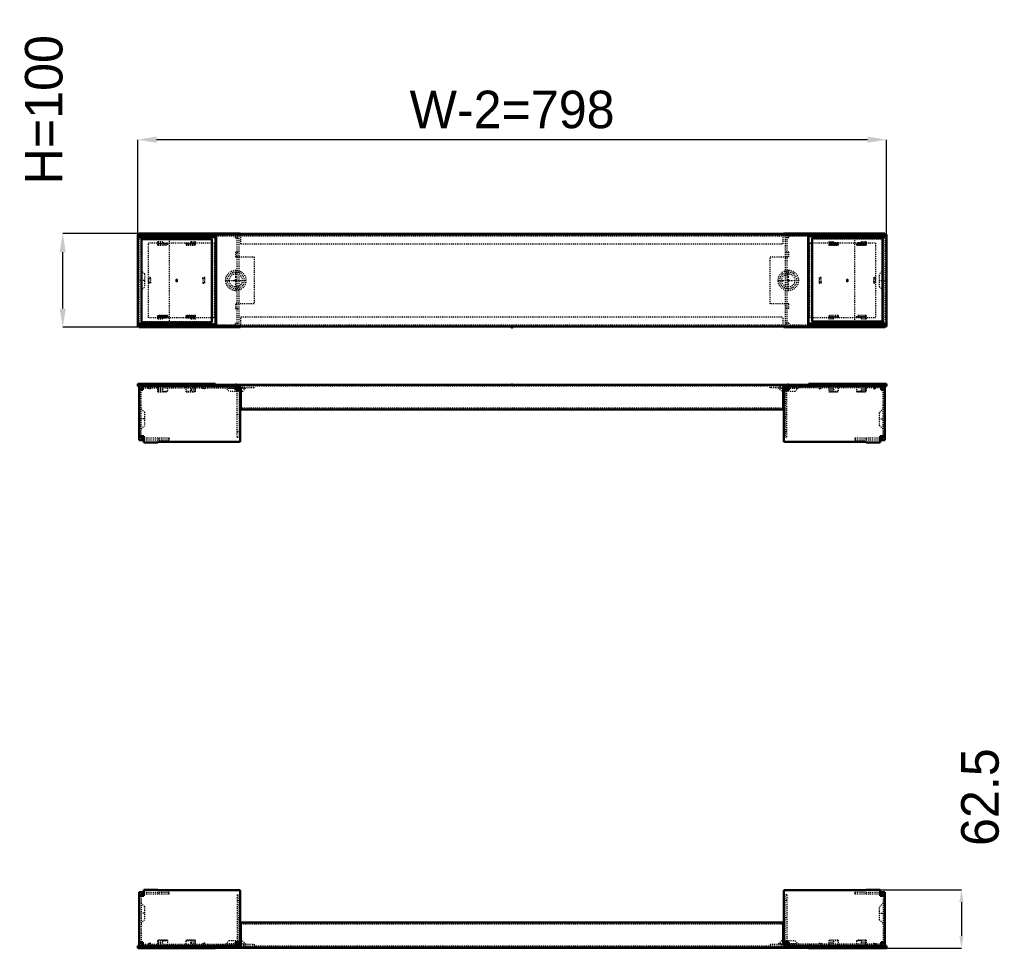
# Model space of a CAD drawing. Header units: millimetres. Extents: x 0 to 3203, y 0 to 1656.
# Tile 3 of 6: x 662 to 1712, y 0 to 990. Entities that reach past the tile are written whole.
import ezdxf

# ---------------------------------------------------------------- set-up
doc = ezdxf.new("R2010")
doc.units = ezdxf.units.MM
doc.linetypes.add('Center', pattern=[1.5, 0.45, -0.5, 0.05, -0.5])
doc.linetypes.add('Dashed', pattern=[2, 1, -1])
for name, color, linetype, lineweight in [('2d ConnectionPoints', 7, 'Continuous', 50), ('AM_0', 7, 'Continuous', 50), ('AM_5', 3, 'Continuous', 25), ('AM_7', 7, 'Center', 25), ('AM_9', 6, 'Dashed', 25)]:
    doc.layers.add(name, color=color, linetype=linetype, lineweight=lineweight)
doc.dimstyles.new('ISO-25', dxfattribs={"dimtxt": 2.5, "dimasz": 2.5, "dimexe": 1.25, "dimexo": 0.625, "dimtad": 1, "dimtxsty": 'Standard', "dimcen": 2.5, "dimadec": 0, "dimazin": 0, "dimtfac": 1, "dimtmove": 0, "dimatfit": 3, "dimfxl": 1, "dimarcsym": 0})

# ---------------------------------------------------------------- blocks, each defined once
blk = doc.blocks.new('1_PF1080_0__P3_1_0_in_PF1080_0__1300')
at = {"layer": 'AM_0'}
for p, q in [((788.2, 2.5), (793.7, 2.5)), ((788.2, 2.5), (788.2, 0)), ((788.2, 2), (871.2, 2)), ((788.2, 0), (871.2, 0)), ((871.2, 2.5), (871.2, 0))]:
    blk.add_line(p, q, dxfattribs=at)
at = {"layer": 'AM_9'}
for p, q in [((792.2, 0.5), (792.2, 0)), ((792.2, 0.5), (867.2, 0.5)), ((799.7, 5.5), (799.7, 4.5)), ((801.7, 5.5), (799.7, 5.5)), ((801.7, 2.5), (801.7, 5.5)), ((809.7, 2.5), (809.7, 8.8)), ((819.7, 8.8), (809.7, 8.8)), ((809.7, 8.6), (819.7, 8.6)), ((809.7, 8.3), (819.7, 8.3)), ((809.7, 6.7), (814.7, 6.7)), ((809.7, 6), (814.7, 6)), ((809.7, 5.5), (814.7, 5.5)), ((814.7, 7.8), (814.7, 5.5)), ((819.7, 7.8), (814.7, 7.8)), ((819.7, 8.8), (819.7, 2.5)), ((849.7, 8.8), (839.7, 8.8)), ((839.7, 2.5), (839.7, 8.8)), ((839.7, 8.6), (849.7, 8.6)), ((839.7, 8.3), (849.7, 8.3)), ((844.7, 7.8), (839.7, 7.8)), ((844.7, 5.5), (844.7, 7.8)), ((844.7, 6.7), (849.7, 6.7)), ((844.7, 6), (849.7, 6)), ((844.7, 5.5), (849.7, 5.5)), ((849.7, 2.5), (849.7, 8.8)), ((857.7, 5.5), (857.7, 2.5)), ((859.7, 5.5), (857.7, 5.5)), ((859.7, 2.5), (859.7, 5.5)), ((867.2, 0.5), (867.2, 0))]:
    blk.add_line(p, q, dxfattribs=at)
blk = doc.blocks.new('2_PF1080_0__P5_1_0_in_PF1080_0__1300')
at = {"layer": 'AM_0'}
for p, q in [((794.7, 60), (789.7, 60)), ((789.7, 60), (789.7, 2.5)), ((789.7, 56), (794.7, 56)), ((791.7, 58), (794.7, 58)), ((791.7, 56), (791.7, 58)), ((793.7, 58), (793.7, 60)), ((809.7, 62.5), (794.7, 62.5)), ((794.7, 62.5), (794.7, 56)), ((809.7, 62), (809.7, 62.5)), ((897.5, 62), (809.7, 62)), ((897.5, 6.5), (897.5, 62)), ((789.7, 6.5), (793.7, 6.5)), ((791.7, 4.5), (791.7, 6.5)), ((793.7, 4.5), (791.7, 4.5)), ((793.7, 2.5), (793.7, 6.5)), ((793.7, 2.5), (892.25, 2.5)), ((892.25, 6.5), (897.5, 6.5)), ((892.25, 2.5), (892.25, 6.5)), ((894.25, 4.5), (892.25, 4.5)), ((894.25, 6.5), (894.25, 4.5)), ((896.25, 3.37), (896.25, 6.5)), ((896.25, 4.5), (898.2, 4.5)), ((897.5, 8.3), (898.2, 8.3))]:
    blk.add_line(p, q, dxfattribs=at)
at = {"layer": 'AM_7'}
blk.add_line((795.79, 37.5), (789.41, 37.5), dxfattribs=at)
at = {"layer": 'AM_9'}
for p, q in [((791.75, 56), (791.75, 6.5)), ((794.7, 60), (821.7, 60)), ((794.7, 58), (821.7, 58)), ((810.2, 58), (810.2, 60)), ((821.7, 58), (821.7, 60)), ((894.25, 57), (894.25, 6.5)), ((894.25, 57), (896.25, 57)), ((896.25, 6.5), (896.25, 57)), ((795.5, 44.53), (791.75, 48.28)), ((795.5, 44.53), (795.5, 30.47)), ((894.25, 51.1), (896.25, 51.1)), ((894.25, 32.5), (896.25, 32.5)), ((791.75, 26.72), (795.5, 30.47)), ((793.7, 4.5), (892.25, 4.5)), ((799.7, 4.5), (799.7, 2.5)), ((869.7, 4.5), (869.7, 2.5)), ((885.67, 8.3), (881.87, 4.5)), ((885.67, 8.3), (897.5, 8.3)), ((894.25, 4.5), (896.25, 4.5)), ((896.25, 2.5), (896.25, 3.37)), ((898.2, 8.3), (899.73, 8.3)), ((898.2, 4.5), (912.2, 4.5)), ((903.53, 4.5), (899.73, 8.3)), ((912.2, 4.5), (912.2, 2.5))]:
    blk.add_line(p, q, dxfattribs=at)
blk = doc.blocks.new('3_PF1080_0__P3_2_0_in_PF1080_0__1300')
at = {"layer": 'AM_0'}
for p, q in [((1503.2, 2.5), (1503.2, 0)), ((1586.2, 2), (1503.2, 2)), ((1503.2, 0), (1586.2, 0)), ((1580.7, 2.5), (1586.2, 2.5)), ((1586.2, 0), (1586.2, 2.5))]:
    blk.add_line(p, q, dxfattribs=at)
at = {"layer": 'AM_9'}
for p, q in [((1507.2, 0.5), (1582.2, 0.5)), ((1507.2, 0.5), (1507.2, 0)), ((1514.7, 5.5), (1516.7, 5.5)), ((1514.7, 2.5), (1514.7, 5.5)), ((1516.7, 5.5), (1516.7, 2.5)), ((1534.7, 8.8), (1524.7, 8.8)), ((1524.7, 8.8), (1524.7, 2.5)), ((1534.7, 8.6), (1524.7, 8.6)), ((1534.7, 8.3), (1524.7, 8.3)), ((1529.7, 6.7), (1524.7, 6.7)), ((1529.7, 6), (1524.7, 6)), ((1529.7, 5.5), (1524.7, 5.5)), ((1529.7, 7.8), (1529.7, 5.5)), ((1534.7, 7.8), (1529.7, 7.8)), ((1534.7, 8.8), (1534.7, 2.5)), ((1564.7, 8.8), (1554.7, 8.8)), ((1554.7, 2.5), (1554.7, 8.8)), ((1564.7, 8.6), (1554.7, 8.6)), ((1564.7, 8.3), (1554.7, 8.3)), ((1559.7, 7.8), (1554.7, 7.8)), ((1559.7, 5.5), (1559.7, 7.8)), ((1564.7, 6.7), (1559.7, 6.7)), ((1564.7, 6), (1559.7, 6)), ((1564.7, 5.5), (1559.7, 5.5)), ((1564.7, 8.8), (1564.7, 2.5)), ((1572.7, 2.5), (1572.7, 5.5)), ((1572.7, 5.5), (1574.7, 5.5)), ((1574.7, 5.5), (1574.7, 4.5)), ((1582.2, 0.5), (1582.2, 0))]:
    blk.add_line(p, q, dxfattribs=at)
blk = doc.blocks.new('4_PF1080_0__P5_2_0_in_PF1080_0__1300')
at = {"layer": 'AM_0'}
for p, q in [((1476.9, 62), (1564.7, 62)), ((1476.9, 6.5), (1476.9, 62)), ((1564.7, 62.5), (1579.7, 62.5)), ((1564.7, 62), (1564.7, 62.5)), ((1579.7, 62.5), (1579.7, 56)), ((1579.7, 60), (1584.7, 60)), ((1582.7, 58), (1579.7, 58)), ((1579.7, 56), (1584.7, 56)), ((1580.7, 58), (1580.7, 60)), ((1582.7, 56), (1582.7, 58)), ((1584.7, 60), (1584.7, 2.5)), ((1476.2, 8.3), (1476.9, 8.3)), ((1476.2, 4.5), (1478.15, 4.5)), ((1482.15, 6.5), (1476.9, 6.5)), ((1478.15, 3.37), (1478.15, 6.5)), ((1480.15, 6.5), (1480.15, 4.5)), ((1480.15, 4.5), (1482.15, 4.5)), ((1482.15, 6.5), (1482.15, 2.5)), ((1580.7, 2.5), (1482.15, 2.5)), ((1580.7, 6.5), (1580.7, 2.5)), ((1580.7, 6.5), (1584.7, 6.5)), ((1580.7, 4.5), (1582.7, 4.5)), ((1582.7, 4.5), (1582.7, 6.5))]:
    blk.add_line(p, q, dxfattribs=at)
at = {"layer": 'AM_7'}
blk.add_line((1578.61, 37.5), (1584.99, 37.5), dxfattribs=at)
at = {"layer": 'AM_9'}
for p, q in [((1478.15, 6.5), (1478.15, 57)), ((1480.15, 57), (1478.15, 57)), ((1480.15, 57), (1480.15, 6.5)), ((1552.7, 60), (1579.7, 60)), ((1552.7, 58), (1552.7, 60)), ((1552.7, 58), (1579.7, 58)), ((1564.2, 58), (1564.2, 60)), ((1582.65, 56), (1582.65, 6.5)), ((1480.15, 51.1), (1478.15, 51.1)), ((1582.65, 48.28), (1578.9, 44.53)), ((1578.9, 30.47), (1578.9, 44.53)), ((1480.15, 32.5), (1478.15, 32.5)), ((1578.9, 30.47), (1582.65, 26.72)), ((1462.2, 4.5), (1476.2, 4.5)), ((1462.2, 4.5), (1462.2, 2.5)), ((1474.67, 8.3), (1470.87, 4.5)), ((1474.67, 8.3), (1476.2, 8.3)), ((1476.9, 8.3), (1488.73, 8.3)), ((1478.15, 4.5), (1480.15, 4.5)), ((1478.15, 2.5), (1478.15, 3.37)), ((1580.7, 4.5), (1482.15, 4.5)), ((1492.53, 4.5), (1488.73, 8.3)), ((1504.7, 4.5), (1504.7, 2.5)), ((1574.7, 4.5), (1574.7, 2.5))]:
    blk.add_line(p, q, dxfattribs=at)
blk = doc.blocks.new('5_PF1080_0__P1_1_0_in_PF1080_0__1300')
at = {"layer": 'AM_0'}
for p, q in [((898.2, 3.2), (898.2, 27.5)), ((898.2, 27.5), (1476.2, 27.5)), ((1476.2, 3.2), (1476.2, 27.5)), ((871.7, 1), (871.7, 2.5)), ((871.7, 1), (1502.7, 1)), ((892.2, 3.4), (898.2, 3.4)), ((898.2, 3.2), (892.2, 3.2)), ((1482.2, 3.4), (1476.2, 3.4)), ((1476.2, 3.2), (1482.2, 3.2)), ((1502.7, 1), (1502.7, 2.5))]:
    blk.add_line(p, q, dxfattribs=at)
at = {"layer": 'AM_7'}
for p, q in [((892.7, 0.8), (892.7, 8.6)), ((1481.7, 0.8), (1481.7, 8.6))]:
    blk.add_line(p, q, dxfattribs=at)
at = {"layer": 'AM_9'}
for p, q in [((898.2, 26), (1476.2, 26)), ((871.7, 2.5), (871.7, 3.4)), ((871.7, 3.4), (892.2, 3.4)), ((892.2, 3.2), (871.7, 3.2)), ((883.7, 5), (901.7, 5)), ((883.7, 5), (883.7, 2.5)), ((892.2, 2.5), (1482.2, 2.5)), ((901.7, 2.5), (901.7, 5)), ((1472.7, 5), (1490.7, 5)), ((1472.7, 5), (1472.7, 2.5)), ((1502.7, 3.4), (1482.2, 3.4)), ((1482.2, 3.2), (1502.7, 3.2)), ((1490.7, 2.5), (1490.7, 5)), ((1502.7, 2.5), (1502.7, 3.4))]:
    blk.add_line(p, q, dxfattribs=at)
blk = doc.blocks.new('6_PF1080_0__P3_3_0_in_PF1080_0__1300')
at = {"layer": 'AM_0'}
for p, q in [((1503.2, 599.5), (1503.2, 602)), ((1586.2, 602), (1503.2, 602)), ((1586.2, 600), (1503.2, 600)), ((1586.2, 599.5), (1580.7, 599.5)), ((1586.2, 599.5), (1586.2, 602))]:
    blk.add_line(p, q, dxfattribs=at)
at = {"layer": 'AM_9'}
for p, q in [((1507.2, 601.5), (1507.2, 602)), ((1582.2, 601.5), (1507.2, 601.5)), ((1514.7, 599.5), (1514.7, 596.5)), ((1516.7, 596.5), (1516.7, 599.5)), ((1524.7, 599.5), (1524.7, 593.2)), ((1534.7, 599.5), (1534.7, 593.2)), ((1554.7, 593.2), (1554.7, 599.5)), ((1564.7, 599.5), (1564.7, 593.2)), ((1572.7, 599.5), (1572.7, 596.5)), ((1582.2, 601.5), (1582.2, 602)), ((1514.7, 596.5), (1516.7, 596.5)), ((1529.7, 596.5), (1524.7, 596.5)), ((1529.7, 596), (1524.7, 596)), ((1529.7, 595.3), (1524.7, 595.3)), ((1534.7, 593.7), (1524.7, 593.7)), ((1534.7, 593.4), (1524.7, 593.4)), ((1524.7, 593.2), (1534.7, 593.2)), ((1529.7, 596.5), (1529.7, 594.2)), ((1529.7, 594.2), (1534.7, 594.2)), ((1554.7, 594.2), (1559.7, 594.2)), ((1564.7, 593.7), (1554.7, 593.7)), ((1564.7, 593.4), (1554.7, 593.4)), ((1554.7, 593.2), (1564.7, 593.2)), ((1564.7, 596.5), (1559.7, 596.5)), ((1559.7, 594.2), (1559.7, 596.5)), ((1564.7, 596), (1559.7, 596)), ((1564.7, 595.3), (1559.7, 595.3)), ((1572.7, 596.5), (1574.7, 596.5)), ((1574.7, 596.5), (1574.7, 597.5))]:
    blk.add_line(p, q, dxfattribs=at)
blk = doc.blocks.new('7_PF1080_0__P5_3_0_in_PF1080_0__1300')
at = {"layer": 'AM_0'}
for p, q in [((1478.15, 598.63), (1478.15, 595.5)), ((1482.15, 599.5), (1482.15, 595.5)), ((1580.7, 599.5), (1482.15, 599.5)), ((1580.7, 599.5), (1580.7, 595.5)), ((1584.7, 542), (1584.7, 599.5)), ((1478.15, 597.5), (1476.2, 597.5)), ((1476.9, 593.7), (1476.2, 593.7)), ((1476.9, 595.5), (1476.9, 540)), ((1482.15, 595.5), (1476.9, 595.5)), ((1480.15, 597.5), (1482.15, 597.5)), ((1480.15, 595.5), (1480.15, 597.5)), ((1580.7, 597.5), (1582.7, 597.5)), ((1584.7, 595.5), (1580.7, 595.5)), ((1582.7, 597.5), (1582.7, 595.5)), ((1579.7, 539.5), (1579.7, 546)), ((1584.7, 546), (1579.7, 546)), ((1582.7, 546), (1582.7, 544)), ((1476.9, 540), (1564.7, 540)), ((1564.7, 540), (1564.7, 539.5)), ((1564.7, 539.5), (1579.7, 539.5)), ((1582.7, 544), (1579.7, 544)), ((1579.7, 542), (1584.7, 542)), ((1580.7, 544), (1580.7, 542))]:
    blk.add_line(p, q, dxfattribs=at)
at = {"layer": 'AM_7'}
blk.add_line((1578.61, 564.5), (1584.99, 564.5), dxfattribs=at)
at = {"layer": 'AM_9'}
for p, q in [((1462.2, 597.5), (1462.2, 599.5)), ((1478.15, 599.5), (1478.15, 598.63)), ((1504.7, 597.5), (1504.7, 599.5)), ((1574.7, 597.5), (1574.7, 599.5)), ((1476.2, 597.5), (1462.2, 597.5)), ((1470.87, 597.5), (1474.67, 593.7)), ((1476.2, 593.7), (1474.67, 593.7)), ((1488.73, 593.7), (1476.9, 593.7)), ((1480.15, 597.5), (1478.15, 597.5)), ((1478.15, 595.5), (1478.15, 545)), ((1480.15, 545), (1480.15, 595.5)), ((1580.7, 597.5), (1482.15, 597.5)), ((1488.73, 593.7), (1492.53, 597.5)), ((1582.65, 546), (1582.65, 595.5)), ((1480.15, 569.5), (1478.15, 569.5)), ((1582.65, 575.28), (1578.9, 571.53)), ((1578.9, 557.47), (1578.9, 571.53)), ((1578.9, 557.47), (1582.65, 553.72)), ((1480.15, 550.9), (1478.15, 550.9)), ((1480.15, 545), (1478.15, 545)), ((1579.7, 544), (1552.7, 544)), ((1552.7, 544), (1552.7, 542)), ((1579.7, 542), (1552.7, 542)), ((1564.2, 544), (1564.2, 542))]:
    blk.add_line(p, q, dxfattribs=at)
blk = doc.blocks.new('8_PF1080_0__P3_4_0_in_PF1080_0__1300')
at = {"layer": 'AM_0'}
for p, q in [((871.2, 602), (788.2, 602)), ((788.2, 602), (788.2, 599.5)), ((788.2, 600), (871.2, 600)), ((793.7, 599.5), (788.2, 599.5)), ((871.2, 599.5), (871.2, 602))]:
    blk.add_line(p, q, dxfattribs=at)
at = {"layer": 'AM_9'}
for p, q in [((792.2, 601.5), (792.2, 602)), ((867.2, 601.5), (792.2, 601.5)), ((801.7, 599.5), (801.7, 596.5)), ((809.7, 593.2), (809.7, 599.5)), ((819.7, 599.5), (819.7, 593.2)), ((839.7, 593.2), (839.7, 599.5)), ((849.7, 593.2), (849.7, 599.5)), ((857.7, 596.5), (857.7, 599.5)), ((859.7, 599.5), (859.7, 596.5)), ((867.2, 601.5), (867.2, 602)), ((799.7, 596.5), (799.7, 597.5)), ((801.7, 596.5), (799.7, 596.5)), ((809.7, 596.5), (814.7, 596.5)), ((809.7, 596), (814.7, 596)), ((809.7, 595.3), (814.7, 595.3)), ((809.7, 593.7), (819.7, 593.7)), ((809.7, 593.4), (819.7, 593.4)), ((809.7, 593.2), (819.7, 593.2)), ((814.7, 596.5), (814.7, 594.2)), ((814.7, 594.2), (819.7, 594.2)), ((839.7, 594.2), (844.7, 594.2)), ((839.7, 593.7), (849.7, 593.7)), ((839.7, 593.4), (849.7, 593.4)), ((839.7, 593.2), (849.7, 593.2)), ((844.7, 596.5), (849.7, 596.5)), ((844.7, 594.2), (844.7, 596.5)), ((844.7, 596), (849.7, 596)), ((844.7, 595.3), (849.7, 595.3)), ((859.7, 596.5), (857.7, 596.5))]:
    blk.add_line(p, q, dxfattribs=at)
blk = doc.blocks.new('9_PF1080_0__P5_4_0_in_PF1080_0__1300')
at = {"layer": 'AM_0'}
for p, q in [((789.7, 542), (789.7, 599.5)), ((793.7, 599.5), (892.25, 599.5)), ((793.7, 595.5), (793.7, 599.5)), ((892.25, 595.5), (892.25, 599.5)), ((896.25, 598.63), (896.25, 595.5)), ((793.7, 595.5), (789.7, 595.5)), ((793.7, 597.5), (791.7, 597.5)), ((791.7, 597.5), (791.7, 595.5)), ((894.25, 597.5), (892.25, 597.5)), ((892.25, 595.5), (897.5, 595.5)), ((894.25, 595.5), (894.25, 597.5)), ((898.2, 597.5), (896.25, 597.5)), ((897.5, 595.5), (897.5, 540)), ((898.2, 593.7), (897.5, 593.7)), ((794.7, 546), (789.7, 546)), ((791.7, 546), (791.7, 544)), ((794.7, 539.5), (794.7, 546)), ((794.7, 542), (789.7, 542)), ((791.7, 544), (794.7, 544)), ((793.7, 544), (793.7, 542)), ((809.7, 539.5), (794.7, 539.5)), ((809.7, 540), (809.7, 539.5)), ((897.5, 540), (809.7, 540))]:
    blk.add_line(p, q, dxfattribs=at)
at = {"layer": 'AM_7'}
blk.add_line((795.79, 564.5), (789.41, 564.5), dxfattribs=at)
at = {"layer": 'AM_9'}
for p, q in [((799.7, 597.5), (799.7, 599.5)), ((869.7, 597.5), (869.7, 599.5)), ((896.25, 599.5), (896.25, 598.63)), ((912.2, 597.5), (912.2, 599.5)), ((791.75, 546), (791.75, 595.5)), ((793.7, 597.5), (892.25, 597.5)), ((881.87, 597.5), (885.67, 593.7)), ((897.5, 593.7), (885.67, 593.7)), ((896.25, 597.5), (894.25, 597.5)), ((894.25, 545), (894.25, 595.5)), ((896.25, 595.5), (896.25, 545)), ((912.2, 597.5), (898.2, 597.5)), ((899.73, 593.7), (898.2, 593.7)), ((899.73, 593.7), (903.53, 597.5)), ((795.5, 571.53), (791.75, 575.28)), ((795.5, 571.53), (795.5, 557.47)), ((894.25, 569.5), (896.25, 569.5)), ((791.75, 553.72), (795.5, 557.47)), ((894.25, 550.9), (896.25, 550.9)), ((821.7, 544), (794.7, 544)), ((821.7, 542), (794.7, 542)), ((810.2, 544), (810.2, 542)), ((821.7, 544), (821.7, 542)), ((894.25, 545), (896.25, 545))]:
    blk.add_line(p, q, dxfattribs=at)
blk = doc.blocks.new('10_PF1080_0__P1_2_0_in_PF1080_0__1300')
at = {"layer": 'AM_0'}
for p, q in [((1502.7, 601), (871.7, 601)), ((871.7, 601), (871.7, 599.5)), ((898.2, 598.8), (892.2, 598.8)), ((892.2, 598.6), (898.2, 598.6)), ((898.2, 598.8), (898.2, 574.5)), ((1476.2, 598.8), (1476.2, 574.5)), ((1476.2, 598.8), (1482.2, 598.8)), ((1482.2, 598.6), (1476.2, 598.6)), ((1502.7, 601), (1502.7, 599.5)), ((1476.2, 574.5), (898.2, 574.5))]:
    blk.add_line(p, q, dxfattribs=at)
at = {"layer": 'AM_7'}
for p, q in [((892.7, 601.2), (892.7, 593.4)), ((1481.7, 601.2), (1481.7, 593.4))]:
    blk.add_line(p, q, dxfattribs=at)
at = {"layer": 'AM_9'}
for p, q in [((871.7, 599.5), (871.7, 598.6)), ((892.2, 598.8), (871.7, 598.8)), ((871.7, 598.6), (892.2, 598.6)), ((883.7, 599.5), (883.7, 597)), ((1482.2, 599.5), (892.2, 599.5)), ((901.7, 597), (901.7, 599.5)), ((1472.7, 599.5), (1472.7, 597)), ((1482.2, 598.8), (1502.7, 598.8)), ((1502.7, 598.6), (1482.2, 598.6)), ((1490.7, 597), (1490.7, 599.5)), ((1502.7, 599.5), (1502.7, 598.6)), ((901.7, 597), (883.7, 597)), ((1490.7, 597), (1472.7, 597)), ((1476.2, 576), (898.2, 576))]:
    blk.add_line(p, q, dxfattribs=at)
blk = doc.blocks.new('19_PF1080_0__P3_1_0_in_PF1080_0__1300')
at = {"layer": 'AM_0'}
for p, q in [((788.2, 760.2), (871.2, 760.2)), ((788.2, 760.2), (788.2, 663.2)), ((788.2, 758.2), (871.2, 758.2)), ((792.2, 756.2), (867.2, 756.2)), ((792.2, 667.2), (792.2, 756.2)), ((867.2, 756.2), (867.2, 667.2)), ((871.2, 663.2), (871.2, 760.2)), ((871.2, 665.2), (788.2, 665.2)), ((788.2, 663.2), (871.2, 663.2)), ((867.2, 667.2), (792.2, 667.2))]:
    blk.add_line(p, q, dxfattribs=at)
at = {"layer": 'AM_9'}
for p, q in [((814.7, 752.2), (809.7, 752.2)), ((809.7, 749.7), (809.7, 752.2)), ((809.7, 752), (814.7, 752)), ((809.7, 751.9), (814.7, 751.9)), ((819.7, 751.2), (809.7, 751.2)), ((809.7, 750.5), (819.7, 750.5)), ((809.7, 749.7), (819.7, 749.7)), ((809.7, 749.7), (819.7, 749.7)), ((814.7, 752.2), (814.7, 751.2)), ((819.7, 751.2), (819.7, 749.7)), ((839.7, 751.2), (839.7, 749.7)), ((849.7, 751.2), (839.7, 751.2)), ((839.7, 750.5), (849.7, 750.5)), ((839.7, 749.7), (849.7, 749.7)), ((839.7, 749.7), (849.7, 749.7)), ((844.7, 751.2), (844.7, 752.2)), ((849.7, 752.2), (844.7, 752.2)), ((844.7, 752), (849.7, 752)), ((844.7, 751.9), (849.7, 751.9)), ((849.7, 749.7), (849.7, 752.2)), ((799.7, 714.2), (801.7, 714.2)), ((799.7, 714.2), (799.7, 709.2)), ((801.7, 714.2), (801.7, 709.2)), ((857.7, 714.2), (857.7, 709.2)), ((857.7, 714.2), (859.7, 714.2)), ((859.7, 709.2), (859.7, 714.2)), ((799.7, 709.2), (801.7, 709.2)), ((857.7, 709.2), (859.7, 709.2)), ((809.7, 671.2), (809.7, 673.7)), ((819.7, 673.7), (809.7, 673.7)), ((809.7, 673.7), (819.7, 673.7)), ((809.7, 672.8), (819.7, 672.8)), ((809.7, 672.2), (819.7, 672.2)), ((814.7, 672.2), (814.7, 671.2)), ((819.7, 673.7), (819.7, 672.2)), ((849.7, 673.7), (839.7, 673.7)), ((839.7, 673.7), (839.7, 672.2)), ((839.7, 673.7), (849.7, 673.7)), ((839.7, 672.8), (849.7, 672.8)), ((839.7, 672.2), (849.7, 672.2)), ((844.7, 671.2), (844.7, 672.2)), ((849.7, 671.2), (849.7, 673.7)), ((809.7, 671.4), (814.7, 671.4)), ((809.7, 671.3), (814.7, 671.3)), ((809.7, 671.2), (814.7, 671.2)), ((844.7, 671.4), (849.7, 671.4)), ((844.7, 671.3), (849.7, 671.3)), ((844.7, 671.2), (849.7, 671.2))]:
    blk.add_line(p, q, dxfattribs=at)
blk = doc.blocks.new('20_PF1080_0__P5_1_0_in_PF1080_0__1300')
at = {"layer": 'AM_0'}
for p, q in [((789.7, 760.177), (789.7, 762.2)), ((789.7, 762.2), (897.5, 762.2)), ((791.75, 760.2), (793.7, 760.2)), ((791.75, 760.177), (791.75, 760.2)), ((793.7, 760.177), (793.7, 762.2)), ((892.25, 761.2), (892.25, 762.2)), ((897.5, 761.2), (897.5, 762.2)), ((789.7, 662.2), (789.7, 663.177)), ((897.5, 662.2), (789.7, 662.2)), ((793.7, 662.2), (793.7, 663.177)), ((892.25, 662.2), (892.25, 663.2)), ((897.5, 663.2), (897.5, 662.2))]:
    blk.add_line(p, q, dxfattribs=at)
at = {"layer": 'AM_7'}
for p, q in [((892.7, 700.829), (892.7, 723.572)), ((795.79, 712.2), (789.41, 712.2)), ((881.329, 712.2), (904.072, 712.2))]:
    blk.add_line(p, q, dxfattribs=at)
at = {"layer": 'AM_9'}
for p, q in [((789.7, 663.177), (789.7, 760.177)), ((789.7, 757.7), (793.7, 757.7)), ((791.7, 757.7), (791.7, 666.7)), ((791.75, 664.2), (791.75, 760.177)), ((793.7, 760.2), (897.5, 760.2)), ((793.7, 757.7), (793.7, 760.177)), ((793.7, 758.2), (810.2, 758.2)), ((794.7, 760.2), (794.7, 762.2)), ((809.7, 760.2), (809.7, 762.2)), ((810.2, 758.2), (810.2, 760.2)), ((821.7, 760.2), (821.7, 664.2)), ((892.25, 757.7), (892.25, 761.2)), ((892.25, 757.7), (896.25, 757.7)), ((894.25, 664.2), (894.25, 760.2)), ((896.25, 664.2), (896.25, 760.2)), ((897.5, 760.2), (897.5, 761.2)), ((799.7, 752.2), (869.7, 752.2)), ((799.7, 672.2), (799.7, 752.2)), ((869.7, 752.2), (869.7, 672.2)), ((892.25, 742.2), (892.25, 737.2)), ((892.25, 742.2), (896.25, 742.2)), ((892.25, 737.2), (912.2, 737.2)), ((912.2, 737.2), (912.2, 687.2)), ((795.5, 719.23), (791.75, 722.98)), ((795.5, 719.23), (795.5, 705.17)), ((791.75, 701.42), (795.5, 705.17)), ((912.2, 687.2), (892.25, 687.2)), ((892.25, 687.2), (892.25, 682.2)), ((869.7, 672.2), (799.7, 672.2)), ((892.25, 682.2), (896.25, 682.2)), ((789.7, 666.7), (793.7, 666.7)), ((897.5, 664.2), (791.75, 664.2)), ((793.7, 663.177), (793.7, 666.7)), ((810.2, 666.2), (793.7, 666.2)), ((794.7, 664.2), (794.7, 662.2)), ((809.7, 664.2), (809.7, 662.2)), ((810.2, 664.2), (810.2, 666.2)), ((892.25, 663.2), (892.25, 666.7)), ((892.25, 666.7), (896.25, 666.7)), ((897.5, 664.2), (897.5, 663.2))]:
    blk.add_line(p, q, dxfattribs=at)
for radius in [10.83, 7.03]:
    blk.add_circle((892.7, 712.2), radius, dxfattribs=at)
blk = doc.blocks.new('21_PF1080_0__P3_2_0_in_PF1080_0__1300')
at = {"layer": 'AM_0'}
for p, q in [((1503.2, 761.2), (1503.2, 664.2)), ((1586.2, 761.2), (1503.2, 761.2)), ((1503.2, 759.2), (1586.2, 759.2)), ((1507.2, 668.2), (1507.2, 757.2)), ((1507.2, 757.2), (1582.2, 757.2)), ((1582.2, 757.2), (1582.2, 668.2)), ((1586.2, 664.2), (1586.2, 761.2)), ((1586.2, 666.2), (1503.2, 666.2)), ((1586.2, 664.2), (1503.2, 664.2)), ((1582.2, 668.2), (1507.2, 668.2))]:
    blk.add_line(p, q, dxfattribs=at)
at = {"layer": 'AM_9'}
for p, q in [((1529.7, 753.2), (1524.7, 753.2)), ((1524.7, 753.2), (1524.7, 750.7)), ((1529.7, 753.1), (1524.7, 753.1)), ((1529.7, 753), (1524.7, 753)), ((1534.7, 752.2), (1524.7, 752.2)), ((1534.7, 751.6), (1524.7, 751.6)), ((1524.7, 750.7), (1534.7, 750.7)), ((1534.7, 750.7), (1524.7, 750.7)), ((1529.7, 753.2), (1529.7, 752.2)), ((1534.7, 750.7), (1534.7, 752.2)), ((1564.7, 752.2), (1554.7, 752.2)), ((1554.7, 750.7), (1554.7, 752.2)), ((1564.7, 751.6), (1554.7, 751.6)), ((1554.7, 750.7), (1564.7, 750.7)), ((1564.7, 750.7), (1554.7, 750.7)), ((1559.7, 752.2), (1559.7, 753.2)), ((1564.7, 753.2), (1559.7, 753.2)), ((1564.7, 753.1), (1559.7, 753.1)), ((1564.7, 753), (1559.7, 753)), ((1564.7, 753.2), (1564.7, 750.7)), ((1516.7, 715.2), (1514.7, 715.2)), ((1514.7, 715.2), (1514.7, 710.2)), ((1516.7, 710.2), (1516.7, 715.2)), ((1574.7, 715.2), (1572.7, 715.2)), ((1572.7, 710.2), (1572.7, 715.2)), ((1574.7, 710.2), (1574.7, 715.2)), ((1516.7, 710.2), (1514.7, 710.2)), ((1574.7, 710.2), (1572.7, 710.2)), ((1534.7, 674.7), (1524.7, 674.7)), ((1524.7, 674.7), (1524.7, 672.2)), ((1534.7, 674.7), (1524.7, 674.7)), ((1534.7, 673.9), (1524.7, 673.9)), ((1524.7, 673.2), (1534.7, 673.2)), ((1529.7, 672.5), (1524.7, 672.5)), ((1529.7, 672.4), (1524.7, 672.4)), ((1524.7, 672.2), (1529.7, 672.2)), ((1529.7, 673.2), (1529.7, 672.2)), ((1534.7, 674.7), (1534.7, 673.2)), ((1554.7, 673.2), (1554.7, 674.7)), ((1564.7, 674.7), (1554.7, 674.7)), ((1564.7, 674.7), (1554.7, 674.7)), ((1564.7, 673.9), (1554.7, 673.9)), ((1554.7, 673.2), (1564.7, 673.2)), ((1559.7, 672.2), (1559.7, 673.2)), ((1564.7, 672.5), (1559.7, 672.5)), ((1564.7, 672.4), (1559.7, 672.4)), ((1559.7, 672.2), (1564.7, 672.2)), ((1564.7, 674.7), (1564.7, 672.2))]:
    blk.add_line(p, q, dxfattribs=at)
blk = doc.blocks.new('22_PF1080_0__P5_2_0_in_PF1080_0__1300')
at = {"layer": 'AM_0'}
for p, q in [((1476.9, 761.2), (1476.9, 762.2)), ((1476.9, 762.2), (1584.7, 762.2)), ((1482.15, 762.2), (1482.15, 761.2)), ((1580.7, 762.2), (1580.7, 761.223)), ((1584.7, 762.2), (1584.7, 761.223)), ((1476.9, 663.2), (1476.9, 662.2)), ((1584.7, 662.2), (1476.9, 662.2)), ((1482.15, 663.2), (1482.15, 662.2)), ((1580.7, 664.223), (1580.7, 662.2)), ((1582.65, 664.2), (1580.7, 664.2)), ((1582.65, 664.223), (1582.65, 664.2)), ((1584.7, 664.223), (1584.7, 662.2))]:
    blk.add_line(p, q, dxfattribs=at)
at = {"layer": 'AM_7'}
for p, q in [((1481.7, 700.829), (1481.7, 723.572)), ((1470.329, 712.2), (1493.072, 712.2)), ((1578.61, 712.2), (1584.99, 712.2))]:
    blk.add_line(p, q, dxfattribs=at)
at = {"layer": 'AM_9'}
for p, q in [((1476.9, 760.2), (1476.9, 761.2)), ((1476.9, 760.2), (1582.65, 760.2)), ((1478.15, 760.2), (1478.15, 664.2)), ((1482.15, 757.7), (1478.15, 757.7)), ((1480.15, 760.2), (1480.15, 664.2)), ((1482.15, 761.2), (1482.15, 757.7)), ((1552.7, 664.2), (1552.7, 760.2)), ((1564.2, 760.2), (1564.2, 758.2)), ((1564.2, 758.2), (1580.7, 758.2)), ((1564.7, 760.2), (1564.7, 762.2)), ((1579.7, 760.2), (1579.7, 762.2)), ((1580.7, 761.223), (1580.7, 757.7)), ((1584.7, 757.7), (1580.7, 757.7)), ((1582.65, 760.2), (1582.65, 664.223)), ((1582.7, 666.7), (1582.7, 757.7)), ((1584.7, 761.223), (1584.7, 664.223)), ((1504.7, 672.2), (1504.7, 752.2)), ((1504.7, 752.2), (1574.7, 752.2)), ((1574.7, 752.2), (1574.7, 672.2)), ((1462.2, 737.2), (1482.15, 737.2)), ((1462.2, 687.2), (1462.2, 737.2)), ((1482.15, 742.2), (1478.15, 742.2)), ((1482.15, 737.2), (1482.15, 742.2)), ((1582.65, 722.98), (1578.9, 719.23)), ((1578.9, 705.17), (1578.9, 719.23)), ((1578.9, 705.17), (1582.65, 701.42)), ((1482.15, 687.2), (1462.2, 687.2)), ((1482.15, 682.2), (1482.15, 687.2)), ((1482.15, 682.2), (1478.15, 682.2)), ((1574.7, 672.2), (1504.7, 672.2)), ((1476.9, 664.2), (1476.9, 663.2)), ((1580.7, 664.2), (1476.9, 664.2)), ((1482.15, 666.7), (1478.15, 666.7)), ((1482.15, 666.7), (1482.15, 663.2)), ((1580.7, 666.2), (1564.2, 666.2)), ((1564.2, 666.2), (1564.2, 664.2)), ((1564.7, 664.2), (1564.7, 662.2)), ((1579.7, 664.2), (1579.7, 662.2)), ((1580.7, 666.7), (1580.7, 664.223)), ((1584.7, 666.7), (1580.7, 666.7))]:
    blk.add_line(p, q, dxfattribs=at)
for radius in [10.83, 7.03]:
    blk.add_circle((1481.7, 712.2), radius, dxfattribs=at)
blk = doc.blocks.new('23_PF1080_0__P1_1_0_in_PF1080_0__1300')
at = {"layer": 'AM_0'}
for p, q in [((871.7, 761.2), (1502.7, 761.2)), ((871.7, 663.2), (871.7, 761.2)), ((1502.7, 663.2), (1502.7, 761.2)), ((871.7, 663.2), (1502.7, 663.2))]:
    blk.add_line(p, q, dxfattribs=at)
at = {"layer": 'AM_9'}
for p, q in [((871.7, 759.7), (1502.7, 759.7)), ((898.2, 751.2), (898.2, 761.2)), ((1476.2, 751.2), (1476.2, 761.2)), ((898.2, 751.2), (1476.2, 751.2)), ((898.2, 663.2), (898.2, 673.2)), ((898.2, 673.2), (1476.2, 673.2)), ((1476.2, 663.2), (1476.2, 673.2)), ((871.7, 664.7), (1502.7, 664.7))]:
    blk.add_line(p, q, dxfattribs=at)
for centre in [(892.7, 712.2), (1481.7, 712.2)]:
    blk.add_circle(centre, 9, dxfattribs=at)
blk = doc.blocks.new('24_PF1080_0__P3_3_0_in_PF1080_0__1300')
at = {"layer": 'AM_0'}
for p, q in [((1584.7, 663.2), (1586.2, 663.2)), ((1586.2, 663.2), (1586.2, 664.2))]:
    blk.add_line(p, q, dxfattribs=at)
at = {"layer": 'AM_9'}
for p, q in [((1586.2, 760.2), (1503.2, 760.2)), ((1586.2, 758.2), (1503.2, 758.2)), ((1582.2, 756.2), (1507.2, 756.2)), ((1529.7, 752.2), (1524.7, 752.2)), ((1529.7, 752), (1524.7, 752)), ((1529.7, 751.9), (1524.7, 751.9)), ((1534.7, 751.2), (1524.7, 751.2)), ((1524.7, 750.7), (1524.7, 749.7)), ((1534.7, 750.5), (1524.7, 750.5)), ((1534.7, 749.7), (1524.7, 749.7)), ((1524.7, 749.7), (1534.7, 749.7)), ((1529.7, 752.2), (1529.7, 751.2)), ((1534.7, 750.7), (1534.7, 749.7)), ((1564.7, 751.2), (1554.7, 751.2)), ((1554.7, 749.7), (1554.7, 750.7)), ((1564.7, 750.5), (1554.7, 750.5)), ((1564.7, 749.7), (1554.7, 749.7)), ((1554.7, 749.7), (1564.7, 749.7)), ((1559.7, 751.2), (1559.7, 752.2)), ((1564.7, 752.2), (1559.7, 752.2)), ((1564.7, 752), (1559.7, 752)), ((1564.7, 751.9), (1559.7, 751.9)), ((1564.7, 750.7), (1564.7, 749.7)), ((1514.7, 714.2), (1516.7, 714.2)), ((1572.7, 714.2), (1574.7, 714.2)), ((1514.7, 710.2), (1514.7, 709.2)), ((1514.7, 709.2), (1516.7, 709.2)), ((1516.7, 710.2), (1516.7, 709.2)), ((1572.7, 710.2), (1572.7, 709.2)), ((1572.7, 709.2), (1574.7, 709.2)), ((1534.7, 673.7), (1524.7, 673.7)), ((1534.7, 673.7), (1524.7, 673.7)), ((1534.7, 672.8), (1524.7, 672.8)), ((1534.7, 672.2), (1524.7, 672.2)), ((1524.7, 672.2), (1524.7, 671.2)), ((1529.7, 672.2), (1529.7, 671.2)), ((1534.7, 673.2), (1534.7, 672.2)), ((1564.7, 673.7), (1554.7, 673.7)), ((1564.7, 673.7), (1554.7, 673.7)), ((1554.7, 672.2), (1554.7, 673.2)), ((1564.7, 672.8), (1554.7, 672.8)), ((1564.7, 672.2), (1554.7, 672.2)), ((1559.7, 671.2), (1559.7, 672.2)), ((1564.7, 672.2), (1564.7, 671.2)), ((1503.2, 665.2), (1586.2, 665.2)), ((1503.2, 664.2), (1503.2, 663.2)), ((1503.2, 663.2), (1584.7, 663.2)), ((1507.2, 668.2), (1507.2, 667.2)), ((1507.2, 667.2), (1582.2, 667.2)), ((1529.7, 671.4), (1524.7, 671.4)), ((1529.7, 671.3), (1524.7, 671.3)), ((1524.7, 671.2), (1529.7, 671.2)), ((1564.7, 671.4), (1559.7, 671.4)), ((1564.7, 671.3), (1559.7, 671.3)), ((1559.7, 671.2), (1564.7, 671.2)), ((1582.2, 667.2), (1582.2, 668.2))]:
    blk.add_line(p, q, dxfattribs=at)
blk = doc.blocks.new('25_PF1080_0__P3_4_0_in_PF1080_0__1300')
at = {"layer": 'AM_0'}
for p, q in [((788.2, 761.2), (788.2, 760.2)), ((789.7, 761.2), (788.2, 761.2))]:
    blk.add_line(p, q, dxfattribs=at)
at = {"layer": 'AM_9'}
for p, q in [((871.2, 759.2), (788.2, 759.2)), ((871.2, 761.2), (789.7, 761.2)), ((867.2, 757.2), (792.2, 757.2)), ((792.2, 757.2), (792.2, 756.2)), ((867.2, 756.2), (867.2, 757.2)), ((871.2, 760.2), (871.2, 761.2)), ((809.7, 752.2), (809.7, 753.2)), ((814.7, 753.2), (809.7, 753.2)), ((809.7, 753.1), (814.7, 753.1)), ((809.7, 753), (814.7, 753)), ((809.7, 752.2), (819.7, 752.2)), ((809.7, 751.6), (819.7, 751.6)), ((809.7, 750.7), (819.7, 750.7)), ((809.7, 750.7), (819.7, 750.7)), ((814.7, 753.2), (814.7, 752.2)), ((819.7, 752.2), (819.7, 751.2)), ((839.7, 752.2), (849.7, 752.2)), ((839.7, 751.2), (839.7, 752.2)), ((839.7, 751.6), (849.7, 751.6)), ((839.7, 750.7), (849.7, 750.7)), ((839.7, 750.7), (849.7, 750.7)), ((844.7, 752.2), (844.7, 753.2)), ((849.7, 753.2), (844.7, 753.2)), ((844.7, 753.1), (849.7, 753.1)), ((844.7, 753), (849.7, 753)), ((849.7, 752.2), (849.7, 753.2)), ((801.7, 715.2), (799.7, 715.2)), ((801.7, 714.2), (801.7, 715.2)), ((859.7, 715.2), (857.7, 715.2)), ((857.7, 714.2), (857.7, 715.2)), ((859.7, 714.2), (859.7, 715.2)), ((801.7, 710.2), (799.7, 710.2)), ((859.7, 710.2), (857.7, 710.2)), ((809.7, 673.7), (809.7, 674.7)), ((809.7, 674.7), (819.7, 674.7)), ((819.7, 674.7), (809.7, 674.7)), ((809.7, 673.9), (819.7, 673.9)), ((809.7, 673.2), (819.7, 673.2)), ((809.7, 672.5), (814.7, 672.5)), ((809.7, 672.4), (814.7, 672.4)), ((809.7, 672.2), (814.7, 672.2)), ((814.7, 673.2), (814.7, 672.2)), ((819.7, 674.7), (819.7, 673.7)), ((839.7, 673.7), (839.7, 674.7)), ((839.7, 674.7), (849.7, 674.7)), ((849.7, 674.7), (839.7, 674.7)), ((839.7, 673.9), (849.7, 673.9)), ((839.7, 673.2), (849.7, 673.2)), ((844.7, 672.2), (844.7, 673.2)), ((844.7, 672.5), (849.7, 672.5)), ((844.7, 672.4), (849.7, 672.4)), ((844.7, 672.2), (849.7, 672.2)), ((849.7, 673.7), (849.7, 674.7)), ((788.2, 666.2), (871.2, 666.2)), ((788.2, 664.2), (871.2, 664.2)), ((792.2, 668.2), (867.2, 668.2))]:
    blk.add_line(p, q, dxfattribs=at)
blk = doc.blocks.new('*D51')
at = {"layer": 'AM_5', "color": 0, "lineweight": -2}
for p, q in [((1579.7, 62.5), (1666.2, 62.5)), ((1666.2, 49.2), (1666.2, 13.3)), ((789.7, 0), (1666.2, 0))]:
    blk.add_line(p, q, dxfattribs=at)
at = {"layer": 'AM_5', "color": 0}
for points in [[(1668.4, 49.2), (1664, 49.2), (1666.2, 62.5)], [(1664, 13.3), (1668.4, 13.3), (1666.2, 0)]]:
    blk.add_solid(points, dxfattribs=at)
at = {"layer": 'Defpoints', "color": 0}
for p in [(1579.7, 62.5), (789.7, 0), (1666.2, 0)]:
    blk.add_point(p, dxfattribs=at)
at = {"layer": 'AM_5', "color": 0, "insert": (1686.2, 161.2), "char_height": 40, "attachment_point": 5, "rotation": 90}
blk.add_mtext('62.5', dxfattribs=at)
blk = doc.blocks.new('*D52')
at = {"layer": 'AM_5', "color": 0, "lineweight": -2}
for p, q in [((788.2, 666.2), (788.2, 862.2)), ((1566.2, 862.2), (808.2, 862.2)), ((1586.2, 666.2), (1586.2, 862.2))]:
    blk.add_line(p, q, dxfattribs=at)
at = {"layer": 'AM_5', "color": 0}
for points in [[(808.2, 865.5), (808.2, 858.9), (788.2, 862.2)], [(1566.2, 858.9), (1566.2, 865.5), (1586.2, 862.2)]]:
    blk.add_solid(points, dxfattribs=at)
at = {"layer": 'Defpoints', "color": 0}
for p in [(788.2, 842.2), (788.2, 666.2), (1586.2, 666.2)]:
    blk.add_point(p, dxfattribs=at)
at = {"layer": 'AM_5', "color": 0, "insert": (1187.2, 894.2), "char_height": 40, "attachment_point": 5}
blk.add_mtext('W-2=798', dxfattribs=at)
blk = doc.blocks.new('*D53')
at = {"layer": 'AM_5', "color": 0, "lineweight": -2}
for p, q in [((1579.7, 762.2), (708.2, 762.2)), ((708.2, 682.2), (708.2, 742.2)), ((1579.7, 662.2), (708.2, 662.2))]:
    blk.add_line(p, q, dxfattribs=at)
at = {"layer": 'AM_5', "color": 0}
for points in [[(711.5, 742.2), (704.9, 742.2), (708.2, 762.2)], [(704.9, 682.2), (711.5, 682.2), (708.2, 662.2)]]:
    blk.add_solid(points, dxfattribs=at)
at = {"layer": 'Defpoints', "color": 0}
for p in [(708.2, 762.2), (1579.7, 762.2), (1579.7, 662.2)]:
    blk.add_point(p, dxfattribs=at)
at = {"layer": 'AM_5', "color": 0, "insert": (688.2, 894.2), "char_height": 40, "attachment_point": 5, "rotation": 90}
blk.add_mtext('H=100', dxfattribs=at)

msp = doc.modelspace()

# ---------------------------------------------------------------- linework, layer by layer
at = {"layer": '2d ConnectionPoints'}
for p in [(1187.2, 761.2), (829.7, 712.723), (829.7, 712.723), (829.7, 711.677), (829.7, 711.677), (892.7, 712.2), (892.7, 712.2), (892.7, 712.2), (1481.7, 712.2), (1481.7, 712.2), (1481.7, 712.2), (1544.7, 712.723), (1544.7, 712.723), (1544.7, 712.723), (1544.7, 711.677), (1544.7, 711.677), (1544.7, 711.677), (1187.2, 663.2), (1187.2, 662.2), (1187.2, 662.2), (829.7, 599.5), (829.7, 599.5), (829.7, 599.5), (892.7, 601), (892.7, 599.5), (1187.2, 601), (1187.2, 601), (1187.2, 601), (1187.2, 601), (1481.7, 601), (1481.7, 599.5), (1544.7, 599.5), (1544.7, 599.5), (1544.7, 599.5), (829.7, 2.5), (829.7, 2.5), (892.7, 2.5), (892.7, 1), (1187.2, 1), (1187.2, 1), (1187.2, 1), (1187.2, 1), (1481.7, 2.5), (1481.7, 1), (1544.7, 2.5), (1544.7, 2.5), (1544.7, 2.5)]:
    msp.add_point(p, dxfattribs=at)

# ---------------------------------------------------------------- block references
for name in ['25_PF1080_0__P3_4_0_in_PF1080_0__1300', '19_PF1080_0__P3_1_0_in_PF1080_0__1300', '20_PF1080_0__P5_1_0_in_PF1080_0__1300', '23_PF1080_0__P1_1_0_in_PF1080_0__1300', '22_PF1080_0__P5_2_0_in_PF1080_0__1300', '21_PF1080_0__P3_2_0_in_PF1080_0__1300', '24_PF1080_0__P3_3_0_in_PF1080_0__1300', '8_PF1080_0__P3_4_0_in_PF1080_0__1300', '9_PF1080_0__P5_4_0_in_PF1080_0__1300', '10_PF1080_0__P1_2_0_in_PF1080_0__1300', '7_PF1080_0__P5_3_0_in_PF1080_0__1300', '6_PF1080_0__P3_3_0_in_PF1080_0__1300', '2_PF1080_0__P5_1_0_in_PF1080_0__1300', '4_PF1080_0__P5_2_0_in_PF1080_0__1300', '5_PF1080_0__P1_1_0_in_PF1080_0__1300', '1_PF1080_0__P3_1_0_in_PF1080_0__1300', '3_PF1080_0__P3_2_0_in_PF1080_0__1300']:
    msp.add_blockref(name, (0, 0))

# ---------------------------------------------------------------- dimensions: what is measured, and where the dimension line sits
at = {"layer": 'AM_5'}
for base, p1, p2, text, override, picture, middle in [((708.2, 762.2), (1579.7, 662.2), (1579.7, 762.2), 'H=100', {"dimtxt": 40, "dimasz": 20, "dimexe": 0, "dimexo": 0, "dimgap": 12}, '*D53', (688.2, 894.2)), ((1666.2, 0), (1579.7, 62.5), (789.7, 0), '62.5', {"dimtxt": 40, "dimasz": 13.333333, "dimexe": 0, "dimexo": 0, "dimgap": 12}, '*D51', (1686.2, 161.167))]:
    dim = msp.add_linear_dim(base=base, p1=p1, p2=p2, angle=90, text=text, dimstyle='ISO-25', override=override, dxfattribs=at)
    dim.commit()
    dim.dimension.update_dxf_attribs({"geometry": picture, "text_midpoint": middle, "dimtype": 160, "text_rotation": 90})
dim = msp.add_linear_dim(base=(788.2, 862.2), p1=(1586.2, 666.2), p2=(788.2, 666.2), text='W-2=798', dimstyle='ISO-25', override={"dimtxt": 40, "dimasz": 20, "dimexe": 0, "dimexo": 0, "dimgap": 12}, dxfattribs=at)
dim.commit()
dim.dimension.update_dxf_attribs({"geometry": '*D52', "text_midpoint": (1187.2, 862.2), "dimtype": 160})

doc.saveas('drawing.dxf')
